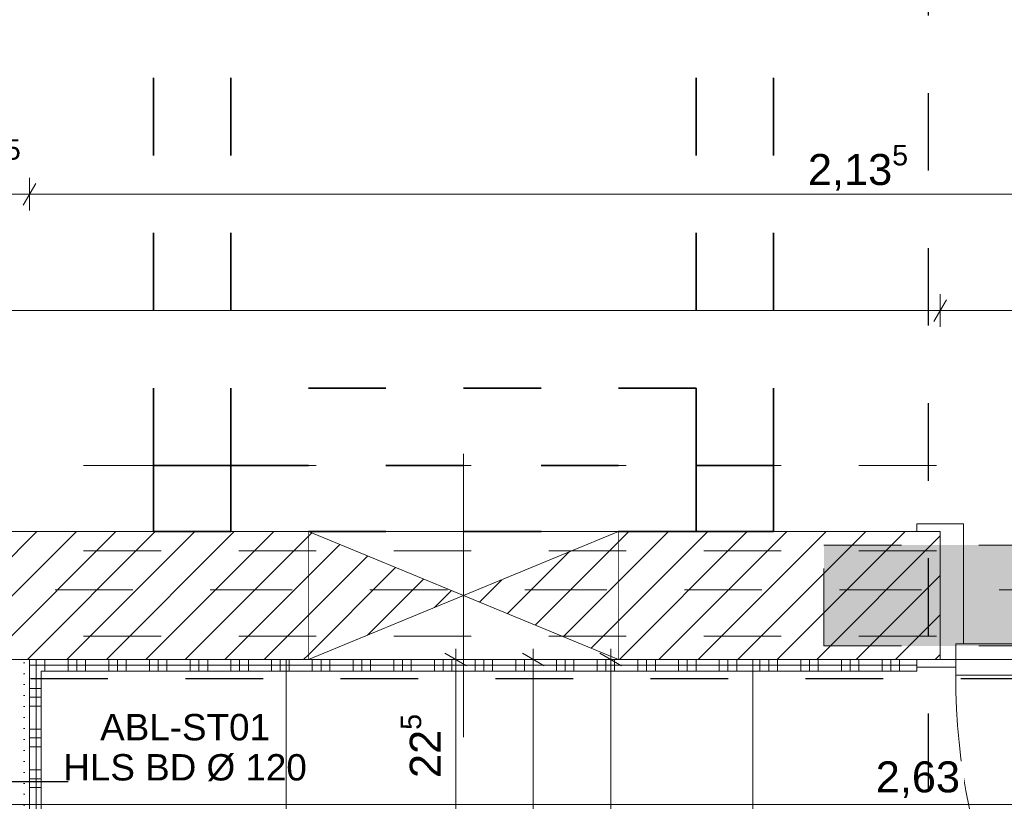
# Model space of a CAD drawing. Header units: metres. Extents: x -3.5 to 65.3, y -10.9 to 16.7.
# Tile 165 of 184: x 44.7 to 46, y 5.6 to 6.6. Entities that reach past the tile are written whole.
import ezdxf

# ---------------------------------------------------------------- set-up
doc = ezdxf.new("R2010")
doc.units = ezdxf.units.M
doc.header["$MEASUREMENT"] = 0
for name, pattern in [('Achse', [0.08, 0.04, -0.02, 0, -0.02]), ('Punktlinie eng', [0.015, 0.005, -0.01]), ('Strichlinie doppelt', [0.218722, 0.105833, -0.042333, 0.028222, -0.042333]), ('Strichlinie eng', [0.046, 0.03, -0.016]), ('Untersicht', [0.04, 0.03, -0.01]), ('Wipeout_Contour', [1, 0, -1])]:
    doc.linetypes.add(name, pattern=pattern)
for name, color, linetype in [('102 - Bemaßung_ Beschriftung.Detail_ Ausschnitt', 7, 'Continuous'), ('208 - Marker.Detail', 7, 'Continuous'), ('301 - Elemente.Linie', 7, 'Continuous'), ('451 - Universal.Achsen Raster', 7, 'Continuous'), ('605 - Struktur.Wand Innen', 7, 'Continuous'), ('608 - Struktur.Träger', 7, 'Continuous'), ('650 - Abdeckung.Fußboden Aufbau', 7, 'Continuous'), ('654 - Abdeckung.Wand Belag', 7, 'Continuous'), ('Abbruch_605 - Struktur.Wand Innen', 7, 'Continuous'), ('Neubau_102 - Bemaßung_ Beschriftung.Detail_ Ausschnitt', 7, 'Continuous'), ('Neubau_605 - Struktur.Wand Innen', 7, 'Continuous'), ('Neubau_606 - Struktur.Wand Innen Ausbau', 7, 'Continuous'), ('Neubau_615 - Struktur.Sturz', 7, 'Continuous'), ('Neubau_650 - Abdeckung.Fußboden Aufbau', 7, 'Continuous'), ('Neubau_653 - Abdeckung.TB Verkofferung', 7, 'Continuous')]:
    doc.layers.add(name, color=color, linetype=linetype)
doc.styles.add('ERSTELLTER_STIL_1', font='txt')
doc.linetypes.add('Abbruch 1', pattern='A,0,[1,2022.0244.A_L5A-PL07.11_iB_1.OG Detail - WC ( 2.26 - 2.27 )1.Shx,S=0.000793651,R=0,X=0,Y=0],-0.1,0', length=0.1)
doc.dimstyles.new('ERSTELLTER_STIL__1', dxfattribs={"dimtxt": 0.04, "dimasz": 0.02128, "dimexe": 0.18, "dimexo": 0.0625, "dimgap": 0, "dimtad": 1, "dimzin": 0, "dimdsep": 46, "dimtxsty": 'ERSTELLTER_STIL_1', "dimblk": 'ARROWHEAD_2', "dimblk1": 'ARROWHEAD_2', "dimblk2": 'ARROWHEAD_2', "dimcen": 0.09, "dimse1": 1, "dimse2": 1, "dimclrd": 7, "dimclre": 7, "dimclrt": 7, "dimazin": 0, "dimtfac": 1, "dimtdec": 4, "dimtmove": 0, "dimatfit": 3, "dimfxl": 1, "dimtolj": 1, "dimtzin": 0, "dimarcsym": 0})
doc.dimstyles.new('ERSTELLTER_STIL__3', dxfattribs={"dimtxt": 0.04, "dimasz": 0.02128, "dimexe": 0.18, "dimexo": 0.0625, "dimgap": 0, "dimtad": 1, "dimtih": 1, "dimtoh": 1, "dimzin": 0, "dimdsep": 46, "dimtxsty": 'ERSTELLTER_STIL_1', "dimblk": 'ARROWHEAD_2', "dimblk1": 'ARROWHEAD_2', "dimblk2": 'ARROWHEAD_2', "dimcen": 0.09, "dimse1": 1, "dimse2": 1, "dimclrd": 7, "dimclre": 7, "dimclrt": 7, "dimazin": 0, "dimtfac": 1, "dimtdec": 4, "dimtmove": 0, "dimatfit": 3, "dimfxl": 1, "dimtolj": 1, "dimtzin": 0, "dimarcsym": 0})
doc.dimstyles.new('ERSTELLTER_STIL__5', dxfattribs={"dimtxt": 0.04, "dimasz": 0.02128, "dimexe": 0.18, "dimexo": 0.0625, "dimgap": 0, "dimtad": 1, "dimtih": 1, "dimtoh": 1, "dimzin": 0, "dimdsep": 46, "dimtxsty": 'ERSTELLTER_STIL_1', "dimblk": 'ARROWHEAD_2', "dimblk1": 'ARROWHEAD_2', "dimblk2": 'ARROWHEAD_2', "dimcen": 0.09, "dimclrd": 7, "dimclre": 7, "dimclrt": 7, "dimazin": 0, "dimtfac": 1, "dimtdec": 4, "dimtmove": 0, "dimatfit": 3, "dimfxl": 1, "dimtolj": 1, "dimtzin": 0, "dimarcsym": 0})
doc.dimstyles.new('ERSTELLTER_STIL__7', dxfattribs={"dimtxt": 0.18, "dimasz": 0.010944, "dimexe": 0.18, "dimexo": 0.0625, "dimgap": 0, "dimtad": 0, "dimtih": 1, "dimtoh": 1, "dimdec": 4, "dimzin": 0, "dimdsep": 46, "dimcen": 0.09, "dimadec": 0, "dimazin": 0, "dimtfac": 1, "dimtdec": 4, "dimtmove": 0, "dimatfit": 3, "dimldrblk": 'ARROWHEAD_11', "dimfxl": 1, "dimtolj": 1, "dimtzin": 0, "dimarcsym": 0})
pattern_1 = [(45, (0, 0), (-0.025455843, 0.025455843), [])]

# ---------------------------------------------------------------- blocks, each defined once
blk = doc.blocks.new('*X107')
at = {"layer": '654 - Abdeckung.Wand Belag', "color": 7, "linetype": 'Continuous', "lineweight": 5}
for p, q in [((44.7187, 5.76), (44.7187, 5.7512)), ((44.7175, 5.7525), (44.725, 5.7525))]:
    blk.add_line(p, q, dxfattribs=at)
blk = doc.blocks.new('*X110')
at = {"layer": '654 - Abdeckung.Wand Belag', "color": 7, "linetype": 'Continuous', "lineweight": 5}
for p, q in [((44.7187, 5.745), (44.7187, 5.7225)), ((44.71, 5.7225), (44.725, 5.7225)), ((44.7187, 5.7225), (44.7187, 5.67)), ((44.71, 5.7113), (44.725, 5.7113)), ((44.71, 5.7), (44.725, 5.7)), ((44.71, 5.67), (44.725, 5.67)), ((44.7187, 5.67), (44.7187, 5.6175)), ((44.71, 5.6588), (44.725, 5.6588)), ((44.71, 5.6475), (44.725, 5.6475)), ((44.71, 5.6175), (44.725, 5.6175)), ((44.7187, 5.6175), (44.7187, 5.565)), ((44.71, 5.6063), (44.725, 5.6063)), ((44.71, 5.595), (44.725, 5.595))]:
    blk.add_line(p, q, dxfattribs=at)
blk = doc.blocks.new('*X111')
at = {"layer": '654 - Abdeckung.Wand Belag', "color": 7, "linetype": 'Continuous', "lineweight": 5}
for p, q in [((44.71, 5.7525), (44.7175, 5.7525)), ((44.7187, 5.7512), (44.7187, 5.745))]:
    blk.add_line(p, q, dxfattribs=at)
blk = doc.blocks.new('*X118')
at = {"layer": '654 - Abdeckung.Wand Belag', "color": 7, "linetype": 'Continuous', "lineweight": 5}
for p, q in [((44.73, 5.76), (44.73, 5.745)), ((44.76, 5.76), (44.76, 5.745)), ((44.7712, 5.76), (44.7712, 5.745)), ((44.7825, 5.76), (44.7825, 5.745)), ((44.8125, 5.76), (44.8125, 5.745)), ((44.8237, 5.76), (44.8237, 5.745)), ((44.835, 5.76), (44.835, 5.745)), ((44.865, 5.76), (44.865, 5.745)), ((44.8762, 5.76), (44.8762, 5.745)), ((44.8875, 5.76), (44.8875, 5.745)), ((44.9175, 5.76), (44.9175, 5.745)), ((44.9287, 5.76), (44.9287, 5.745)), ((44.94, 5.76), (44.94, 5.745)), ((44.97, 5.76), (44.97, 5.745)), ((44.9812, 5.76), (44.9812, 5.745)), ((44.9925, 5.76), (44.9925, 5.745)), ((45.0225, 5.76), (45.0225, 5.745)), ((45.0337, 5.76), (45.0337, 5.745)), ((45.045, 5.76), (45.045, 5.745)), ((45.075, 5.76), (45.075, 5.745)), ((45.0862, 5.76), (45.0862, 5.745)), ((45.0975, 5.76), (45.0975, 5.745)), ((45.1275, 5.76), (45.1275, 5.745)), ((45.1387, 5.76), (45.1387, 5.745)), ((45.15, 5.76), (45.15, 5.745)), ((45.18, 5.76), (45.18, 5.745)), ((45.1912, 5.76), (45.1912, 5.745)), ((45.2025, 5.76), (45.2025, 5.745)), ((45.2325, 5.76), (45.2325, 5.745)), ((45.2437, 5.76), (45.2437, 5.745)), ((45.255, 5.76), (45.255, 5.745)), ((45.285, 5.76), (45.285, 5.745)), ((45.2962, 5.76), (45.2962, 5.745)), ((45.3075, 5.76), (45.3075, 5.745)), ((45.3375, 5.76), (45.3375, 5.745)), ((45.3487, 5.76), (45.3487, 5.745)), ((45.36, 5.76), (45.36, 5.745)), ((45.39, 5.76), (45.39, 5.745)), ((45.4012, 5.76), (45.4012, 5.745)), ((45.4125, 5.76), (45.4125, 5.745)), ((45.4425, 5.76), (45.4425, 5.745)), ((45.4537, 5.76), (45.4537, 5.745)), ((45.465, 5.76), (45.465, 5.745)), ((45.495, 5.76), (45.495, 5.745)), ((45.5062, 5.76), (45.5062, 5.745)), ((45.5175, 5.76), (45.5175, 5.745)), ((45.5475, 5.76), (45.5475, 5.745)), ((45.5587, 5.76), (45.5587, 5.745)), ((45.57, 5.76), (45.57, 5.745)), ((45.6, 5.76), (45.6, 5.745)), ((45.6112, 5.76), (45.6112, 5.745)), ((45.6225, 5.76), (45.6225, 5.745)), ((45.6525, 5.76), (45.6525, 5.745)), ((45.6637, 5.76), (45.6637, 5.745)), ((45.675, 5.76), (45.675, 5.745)), ((45.705, 5.76), (45.705, 5.745)), ((45.7162, 5.76), (45.7162, 5.745)), ((45.7275, 5.76), (45.7275, 5.745)), ((45.7575, 5.76), (45.7575, 5.745)), ((45.7687, 5.76), (45.7687, 5.745)), ((45.78, 5.76), (45.78, 5.745)), ((45.81, 5.76), (45.81, 5.745)), ((45.8212, 5.76), (45.8212, 5.745)), ((45.8325, 5.76), (45.8325, 5.745)), ((44.725, 5.7525), (44.73, 5.7525)), ((44.73, 5.7525), (44.7825, 5.7525)), ((44.7825, 5.7525), (44.835, 5.7525)), ((44.835, 5.7525), (44.8875, 5.7525)), ((44.8875, 5.7525), (44.94, 5.7525)), ((44.94, 5.7525), (44.9925, 5.7525)), ((44.9925, 5.7525), (45.045, 5.7525)), ((45.045, 5.7525), (45.0975, 5.7525)), ((45.0975, 5.7525), (45.15, 5.7525)), ((45.15, 5.7525), (45.2025, 5.7525)), ((45.2025, 5.7525), (45.255, 5.7525)), ((45.255, 5.7525), (45.3075, 5.7525)), ((45.3075, 5.7525), (45.36, 5.7525)), ((45.36, 5.7525), (45.4125, 5.7525)), ((45.4125, 5.7525), (45.465, 5.7525)), ((45.465, 5.7525), (45.5175, 5.7525)), ((45.5175, 5.7525), (45.57, 5.7525)), ((45.57, 5.7525), (45.6225, 5.7525)), ((45.6225, 5.7525), (45.675, 5.7525)), ((45.675, 5.7525), (45.7275, 5.7525)), ((45.7275, 5.7525), (45.78, 5.7525)), ((45.78, 5.7525), (45.8325, 5.7525)), ((45.8325, 5.7525), (45.855, 5.7525))]:
    blk.add_line(p, q, dxfattribs=at)
blk = doc.blocks.new('*D180')
at = {"layer": '102 - Bemaßung_ Beschriftung.Detail_ Ausschnitt', "color": 7, "linetype": 'Continuous', "lineweight": 5}
for p, q in [((43.2181, 6.224), (43.2019, 6.196)), ((43.21, 6.189), (43.21, 6.231)), ((45.893, 6.224), (45.8769, 6.196)), ((45.885, 6.189), (45.885, 6.231)), ((43.21, 6.21), (45.885, 6.21))]:
    blk.add_line(p, q, dxfattribs=at)
at = {"layer": '102 - Bemaßung_ Beschriftung.Detail_ Ausschnitt', "color": 7, "lineweight": 5, "insert": (44.4842, 6.2102), "char_height": 0.04, "attachment_point": 7, "style": 'ERSTELLTER_STIL_1'}
blk.add_mtext('\\A1;{\\pql;\\fArial|b0|i0|c0|p38;2,67\\fArial|b0|i0|c0|p38;\\A1{\\H.66x;\\S5^  ;}}', dxfattribs=at)
blk = doc.blocks.new('ARROWHEAD_2')
at = {"color": 0, "linetype": 'Continuous', "lineweight": 0}
for p, q in [((-0.378, -0.655), (0.378, 0.655)), ((0, 0), (-1, 0))]:
    blk.add_line(p, q, dxfattribs=at)
blk = doc.blocks.new('*D181')
at = {"layer": '102 - Bemaßung_ Beschriftung.Detail_ Ausschnitt', "color": 7, "linetype": 'Continuous', "lineweight": 5}
for p, q in [((45.893, 6.224), (45.8769, 6.196)), ((45.885, 6.189), (45.885, 6.231)), ((46.778, 6.224), (46.7619, 6.196)), ((46.77, 6.189), (46.77, 6.231)), ((45.885, 6.21), (46.77, 6.21))]:
    blk.add_line(p, q, dxfattribs=at)
at = {"layer": '102 - Bemaßung_ Beschriftung.Detail_ Ausschnitt', "color": 7, "lineweight": 5, "char_height": 0.04, "attachment_point": 7, "style": 'ERSTELLTER_STIL_1'}
for s, insert in [('\\A1;{\\pql;\\fArial|b0|i0|c0|p38;88\\fArial|b0|i0|c0|p38;\\A1{\\H.66x;\\S5^  ;}}', (46.2871, 6.2173)), ('\\A1;{\\pql;\\fArial|b0|i0|c0|p38;2,13\\fArial|b0|i0|c0|p38;\\A1{\\H.66x;\\S5^  ;}}', (46.2642, 6.1542))]:
    blk.add_mtext(s, dxfattribs=dict(at, insert=insert))
blk = doc.blocks.new('*D192')
at = {"layer": '102 - Bemaßung_ Beschriftung.Detail_ Ausschnitt', "color": 7, "linetype": 'Continuous', "lineweight": 5}
for p, q in [((44.635, 6.339), (44.635, 6.381)), ((44.71, 6.339), (44.71, 6.381)), ((44.6431, 6.374), (44.6269, 6.346)), ((44.7181, 6.374), (44.7019, 6.346)), ((44.445, 6.36), (44.635, 6.36)), ((44.635, 6.36), (44.71, 6.36))]:
    blk.add_line(p, q, dxfattribs=at)
at = {"layer": '102 - Bemaßung_ Beschriftung.Detail_ Ausschnitt', "color": 7, "lineweight": 5, "insert": (44.6473, 6.3675), "char_height": 0.04, "attachment_point": 7, "style": 'ERSTELLTER_STIL_1'}
blk.add_mtext('\\A1;{\\pql;\\fArial|b0|i0|c0|p38;7\\fArial|b0|i0|c0|p38;\\A1{\\H.66x;\\S5^  ;}}', dxfattribs=at)
blk = doc.blocks.new('*D193')
at = {"layer": '102 - Bemaßung_ Beschriftung.Detail_ Ausschnitt', "color": 7, "linetype": 'Continuous', "lineweight": 5}
for p, q in [((44.71, 6.339), (44.71, 6.381)), ((46.845, 6.339), (46.845, 6.381)), ((44.7181, 6.374), (44.7019, 6.346)), ((46.8531, 6.374), (46.8369, 6.346)), ((44.71, 6.36), (46.845, 6.36))]:
    blk.add_line(p, q, dxfattribs=at)
at = {"layer": '102 - Bemaßung_ Beschriftung.Detail_ Ausschnitt', "color": 7, "lineweight": 5, "insert": (45.7143, 6.3602), "char_height": 0.04, "attachment_point": 7, "style": 'ERSTELLTER_STIL_1'}
blk.add_mtext('\\A1;{\\pql;\\fArial|b0|i0|c0|p38;2,13\\fArial|b0|i0|c0|p38;\\A1{\\H.66x;\\S5^  ;}}', dxfattribs=at)
blk = doc.blocks.new('*D312')
at = {"layer": '102 - Bemaßung_ Beschriftung.Detail_ Ausschnitt', "color": 7, "linetype": 'Continuous', "lineweight": 5}
for p, q in [((45.274, 5.7519), (45.246, 5.7681)), ((45.26, 5.76), (45.26, 5.7737)), ((45.281, 5.76), (45.239, 5.76)), ((45.26, 5.535), (45.26, 5.76)), ((45.246, 5.5431), (45.274, 5.5269)), ((45.281, 5.535), (45.239, 5.535))]:
    blk.add_line(p, q, dxfattribs=at)
at = {"layer": '102 - Bemaßung_ Beschriftung.Detail_ Ausschnitt', "color": 7, "lineweight": 5, "insert": (45.2524, 5.6071), "char_height": 0.04, "attachment_point": 7, "rotation": 90, "style": 'ERSTELLTER_STIL_1'}
blk.add_mtext('\\A1;{\\pql;\\fArial|b0|i0|c0|p38;22\\fArial|b0|i0|c0|p38;\\A1{\\H.66x;\\S5^  ;}}', dxfattribs=at)
blk = doc.blocks.new('*D315')
at = {"layer": '102 - Bemaßung_ Beschriftung.Detail_ Ausschnitt', "color": 7, "linetype": 'Continuous', "lineweight": 5}
for p, q in [((45.374, 5.7519), (45.346, 5.7681)), ((45.36, 5.76), (45.36, 5.7737)), ((45.381, 5.76), (45.339, 5.76)), ((45.36, 5.285), (45.36, 5.76)), ((45.381, 5.285), (45.339, 5.285)), ((45.346, 5.2931), (45.374, 5.2769))]:
    blk.add_line(p, q, dxfattribs=at)
at = {"layer": '102 - Bemaßung_ Beschriftung.Detail_ Ausschnitt', "color": 7, "lineweight": 5, "insert": (45.3524, 5.4821), "char_height": 0.04, "attachment_point": 7, "rotation": 90, "style": 'ERSTELLTER_STIL_1'}
blk.add_mtext('\\A1;{\\pql;\\fArial|b0|i0|c0|p38;47\\fArial|b0|i0|c0|p38;\\A1{\\H.66x;\\S5^  ;}}', dxfattribs=at)
blk = doc.blocks.new('*D318')
at = {"layer": '102 - Bemaßung_ Beschriftung.Detail_ Ausschnitt', "color": 7, "linetype": 'Continuous', "lineweight": 5}
for p, q in [((45.474, 5.7519), (45.446, 5.7681)), ((45.46, 5.76), (45.46, 5.7737)), ((45.481, 5.76), (45.439, 5.76)), ((45.46, 3.895), (45.46, 5.76)), ((45.446, 3.9031), (45.474, 3.8869)), ((45.481, 3.895), (45.439, 3.895)), ((45.46, 3.8813), (45.46, 3.895))]:
    blk.add_line(p, q, dxfattribs=at)
at = {"layer": '102 - Bemaßung_ Beschriftung.Detail_ Ausschnitt', "color": 7, "lineweight": 5, "insert": (45.4598, 4.7643), "char_height": 0.04, "attachment_point": 7, "rotation": 90, "style": 'ERSTELLTER_STIL_1'}
blk.add_mtext('\\A1;{\\pql;\\fArial|b0|i0|c0|p38;1,86\\fArial|b0|i0|c0|p38;\\A1{\\H.66x;\\S5^  ;}}', dxfattribs=at)
blk = doc.blocks.new('*D420')
at = {"layer": '102 - Bemaßung_ Beschriftung.Detail_ Ausschnitt', "color": 7, "linetype": 'Continuous', "lineweight": 5}
for p, q in [((47.17, 5.5522), (47.17, 5.76)), ((44.54, 5.5522), (44.54, 5.675)), ((44.5481, 5.5872), (44.5319, 5.5592)), ((47.1619, 5.5592), (47.1781, 5.5872)), ((44.5263, 5.5732), (44.54, 5.5732)), ((44.54, 5.5732), (47.17, 5.5732)), ((47.17, 5.5732), (47.1837, 5.5732))]:
    blk.add_line(p, q, dxfattribs=at)
at = {"color": 254, "linetype": 'Wipeout_Contour', "lineweight": 0, "ltscale": 184.793655}
blk.add_wipeout([(45.7943, 5.5737), (45.9157, 5.5737), (45.9157, 5.6287), (45.7943, 5.6287)], dxfattribs=at).dxf.layer = '102 - Bemaßung_ Beschriftung.Detail_ Ausschnitt'
at = {"layer": '102 - Bemaßung_ Beschriftung.Detail_ Ausschnitt', "color": 7, "lineweight": 5, "insert": (45.8018, 5.5812), "char_height": 0.04, "attachment_point": 7, "style": 'ERSTELLTER_STIL_1'}
blk.add_mtext('\\A1;{\\pql;\\fArial|b0|i0|c0|p38;2,63}', dxfattribs=at)
blk = doc.blocks.new('ARROWHEAD_11')
at = {"color": 0, "linetype": 'Continuous', "lineweight": 0}
blk.add_line((0, 0), (-1, 0), dxfattribs=at)
at = {"color": 0, "linetype": 'Continuous', "lineweight": 0, "const_width": 0.25, "flags": 128}
blk.add_lwpolyline([(-0.125, 0, 1), (0.125, 0, 1)], format="xyb", close=True, dxfattribs=at)

msp = doc.modelspace()

# ---------------------------------------------------------------- hatches: boundary and pattern name
at = {"layer": 'Abbruch_605 - Struktur.Wand Innen', "linetype": 'Continuous', "lineweight": 0, "true_color": 0x000000}
h = msp.add_hatch(dxfattribs=at)
h.set_pattern_fill('MW_Ziegel_0001', color=18, style=0, pattern_type=2)
h.set_pattern_definition(pattern_1)
h.paths.add_polyline_path([(45.07, 5.925), (45.07, 5.76), (45.27, 5.8425)])
h = msp.add_hatch(dxfattribs=at)
h.set_pattern_fill('MW_Ziegel_0001', color=18, style=0, pattern_type=2)
h.set_pattern_definition(pattern_1)
h.paths.add_polyline_path([(45.27, 5.8425), (45.47, 5.76), (45.47, 5.925)])
at = {"layer": 'Neubau_650 - Abdeckung.Fußboden Aufbau', "linetype": 'Continuous', "lineweight": 13, "true_color": 0xafafaf}
h = msp.add_hatch(dxfattribs=at)
h.set_pattern_fill('Raster_60x60_Fuge_2mm_0001', color=253, style=0, pattern_type=2)
h.set_pattern_definition([(0, (46.245, 4.8475), (0, 0.602), []), (90, (46.245, 4.8475), (-0.602, 0), [])])
h.paths.add_polyline_path([(44.71, 3.895), (45.86, 3.895), (45.86, 3.72), (46.745, 3.72), (46.745, 3.895), (46.845, 3.895), (46.845, 5.76), (44.71, 5.76)])

# ---------------------------------------------------------------- linework, layer by layer
at = {"layer": '301 - Elemente.Linie', "color": 1, "linetype": 'Strichlinie eng', "lineweight": 25, "flags": 128}
msp.add_lwpolyline([(40.3114, 5.7353), (47.17, 5.7353)], dxfattribs=at)
at = {"layer": '605 - Struktur.Wand Innen', "color": 1, "linetype": 'Continuous', "lineweight": 13}
for p, q in [((45.855, 5.935), (45.915, 5.935)), ((45.915, 5.935), (45.915, 5.78)), ((45.915, 5.78), (45.905, 5.78)), ((45.905, 5.78), (45.905, 5.75)), ((45.905, 5.74), (45.905, 5.78)), ((45.905, 5.78), (46.75, 5.78)), ((45.905, 5.75), (45.855, 5.75)), ((46.75, 5.74), (45.905, 5.74))]:
    msp.add_line(p, q, dxfattribs=at)
at = {"layer": '605 - Struktur.Wand Innen', "color": 1, "linetype": 'Continuous', "lineweight": 9}
msp.add_arc((46.75, 5.74), 0.845, 180, 270, dxfattribs=at)
at = {"layer": '608 - Struktur.Träger', "color": 7, "linetype": 'Untersicht', "lineweight": 13}
msp.add_line((0.38, 6.01), (61.88, 6.01), dxfattribs=at)
at = {"layer": '650 - Abdeckung.Fußboden Aufbau', "color": 7, "linetype": 'Continuous', "lineweight": 13, "flags": 128}
msp.add_lwpolyline([(38.86, 5.8285), (38.86, 5.935), (39.97, 5.935), (39.97, 6.01), (40.29, 6.01), (40.29, 5.925), (41.115, 5.925), (41.115, 5.76), (42, 5.76), (42, 5.925), (42.325, 5.925), (42.325, 5.76), (43.21, 5.76), (43.21, 5.925), (45.885, 5.925), (45.885, 5.76), (46.77, 5.76), (46.77, 5.925), (47.17, 5.925), (47.17, 6.01), (47.49, 6.01), (47.49, 5.925), (51.89, 5.925)], dxfattribs=at)
at = {"layer": '654 - Abdeckung.Wand Belag', "color": 7, "linetype": 'Continuous', "lineweight": 5, "flags": 128}
for points in [[(44.725, 3.91), (44.725, 5.745)], [(44.725, 5.745), (45.855, 5.745)]]:
    msp.add_lwpolyline(points, dxfattribs=at)
at = {"layer": 'Abbruch_605 - Struktur.Wand Innen', "color": 160, "linetype": 'Abbruch 1', "lineweight": 5, "true_color": 0x3232ff}
msp.add_line((45.27, 6.025), (45.27, 5.66), dxfattribs=at)
at = {"layer": 'Abbruch_605 - Struktur.Wand Innen', "color": 7, "linetype": 'Abbruch 1', "lineweight": 18}
for p, q in [((45.07, 5.925), (45.07, 5.76)), ((45.47, 5.76), (45.47, 5.925))]:
    msp.add_line(p, q, dxfattribs=at)
at = {"layer": 'Abbruch_605 - Struktur.Wand Innen', "color": 7, "linetype": 'Abbruch 1', "lineweight": 18, "flags": 128}
for points in [[(45.47, 5.925), (45.07, 5.925)], [(45.07, 5.76), (45.47, 5.76)]]:
    msp.add_lwpolyline(points, dxfattribs=at)
at = {"layer": 'Neubau_605 - Struktur.Wand Innen', "color": 1, "linetype": 'Continuous', "lineweight": 9}
for p, q in [((45.07, 5.925), (45.47, 5.76)), ((45.47, 5.925), (45.07, 5.76))]:
    msp.add_line(p, q, dxfattribs=at)
at = {"layer": 'Neubau_650 - Abdeckung.Fußboden Aufbau', "color": 1, "linetype": 'Continuous', "lineweight": 13, "flags": 128}
msp.add_lwpolyline([(46.745, 3.72), (46.745, 3.895), (46.845, 3.895), (46.845, 5.76), (44.71, 5.76), (44.71, 3.895)], dxfattribs=at)
at = {"layer": 'Neubau_653 - Abdeckung.TB Verkofferung', "color": 1, "linetype": 'Untersicht', "lineweight": 9}
for p, q in [((44.71, 5.76), (46.845, 5.76)), ((44.71, 5.0505), (44.71, 5.76))]:
    msp.add_line(p, q, dxfattribs=at)
at = {"layer": 'Neubau_653 - Abdeckung.TB Verkofferung', "color": 1, "linetype": 'Untersicht', "lineweight": 35, "flags": 128}
for points in [[(44.87, 6.01), (44.87, 8.09)], [(44.97, 6.01), (44.97, 8.09)], [(45.57, 6.01), (45.57, 8.09)], [(45.67, 6.01), (45.67, 8.09)], [(45.57, 6.11), (44.97, 6.11)], [(44.97, 6.01), (44.97, 6.11)], [(45.57, 6.11), (45.57, 6.01)], [(44.87, 6.01), (44.97, 6.01)], [(44.87, 6.01), (44.97, 6.01)], [(44.97, 6.01), (45.57, 6.01)], [(45.57, 6.01), (45.67, 6.01)], [(45.57, 6.01), (45.67, 6.01)]]:
    msp.add_lwpolyline(points, dxfattribs=at)

# ---------------------------------------------------------------- block references
at = {"layer": '654 - Abdeckung.Wand Belag', "color": 7, "lineweight": 5}
for name in ['*X111', '*X110']:
    msp.add_blockref(name, (0, 0), dxfattribs=at)

# ---------------------------------------------------------------- next in the draw order: wipeouts: each hides what was drawn before it
at = {"color": 254, "linetype": 'Wipeout_Contour', "lineweight": 0, "ltscale": 178.106188}
msp.add_wipeout([(43.21, 5.925), (43.21, 5.76), (45.07, 5.76), (45.07, 5.925)], dxfattribs=at).dxf.layer = '605 - Struktur.Wand Innen'
at = {"color": 254, "linetype": 'Wipeout_Contour', "lineweight": 0, "ltscale": 184.208039}
msp.add_wipeout([(45.885, 5.925), (45.47, 5.925), (45.47, 5.76), (45.885, 5.76)], dxfattribs=at).dxf.layer = '605 - Struktur.Wand Innen'

# ---------------------------------------------------------------- next in the draw order: hatches: boundary and pattern name
at = {"layer": '605 - Struktur.Wand Innen', "linetype": 'Continuous', "lineweight": 0, "true_color": 0x000000}
h = msp.add_hatch(dxfattribs=at)
h.set_pattern_fill('MW_Ziegel_0001', color=18, style=0, pattern_type=2)
h.set_pattern_definition(pattern_1)
h.paths.add_polyline_path([(43.21, 5.925), (43.21, 5.76), (45.07, 5.76), (45.07, 5.925)])
h = msp.add_hatch(dxfattribs=at)
h.set_pattern_fill('MW_Ziegel_0001', color=18, style=0, pattern_type=2)
h.set_pattern_definition(pattern_1)
h.paths.add_polyline_path([(45.885, 5.925), (45.47, 5.925), (45.47, 5.76), (45.885, 5.76)])
at = {"layer": 'Neubau_606 - Struktur.Wand Innen Ausbau', "linetype": 'Continuous', "lineweight": 0, "true_color": 0x000000}
h = msp.add_hatch(dxfattribs=at)
h.set_pattern_fill('Gips_0001', color=18, style=0, pattern_type=2)
h.set_pattern_definition([(45, (0, 0), (-0.0070710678, 0.0070710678), [0, -0.01])])
h.paths.add_polyline_path([(44.71, 5.76), (44.6975, 5.76), (44.6975, 5.18), (44.71, 5.18)])
at = {"layer": 'Neubau_615 - Struktur.Sturz', "linetype": 'Continuous', "lineweight": 0, "true_color": 0x3f0000}
msp.add_hatch(color=18, dxfattribs=at).paths.add_polyline_path([(45.735, 5.9075), (45.735, 5.7775), (46.92, 5.7775), (46.92, 5.9075)])

# ---------------------------------------------------------------- next in the draw order: linework, layer by layer
at = {"layer": '451 - Universal.Achsen Raster', "color": 160, "linetype": 'Strichlinie doppelt', "lineweight": 9, "true_color": 0x3232ff}
msp.add_line((64.935, 5.85), (-3.175, 5.85), dxfattribs=at)
at = {"layer": '605 - Struktur.Wand Innen', "color": 1, "linetype": 'Continuous', "lineweight": 13}
for p, q in [((45.855, 5.925), (45.855, 5.935)), ((45.885, 5.925), (45.855, 5.925)), ((45.885, 5.76), (45.885, 5.925)), ((45.855, 5.75), (45.855, 5.76)), ((45.855, 5.76), (45.885, 5.76))]:
    msp.add_line(p, q, dxfattribs=at)
at = {"layer": '605 - Struktur.Wand Innen', "color": 7, "linetype": 'Continuous', "lineweight": 18}
msp.add_line((45.885, 5.925), (45.885, 5.76), dxfattribs=at)
msp.add_line((45.885, 5.925), (45.885, 5.76), dxfattribs=at)
msp.add_line((45.885, 5.925), (45.885, 5.76), dxfattribs=at)
at = {"layer": '605 - Struktur.Wand Innen', "color": 7, "linetype": 'Continuous', "lineweight": 18, "flags": 128}
for points in [[(45.07, 5.925), (43.21, 5.925)], [(45.885, 5.925), (45.47, 5.925)], [(43.21, 5.76), (45.07, 5.76)], [(45.47, 5.76), (45.885, 5.76)]]:
    msp.add_lwpolyline(points, dxfattribs=at)
at = {"layer": '608 - Struktur.Träger', "color": 7, "linetype": 'Achse', "lineweight": 9}
msp.add_line((0.38, 5.9), (61.88, 5.9), dxfattribs=at)
at = {"layer": '608 - Struktur.Träger', "color": 7, "linetype": 'Untersicht', "lineweight": 13}
msp.add_line((0.38, 5.79), (61.88, 5.79), dxfattribs=at)
at = {"layer": '654 - Abdeckung.Wand Belag', "color": 7, "linetype": 'Continuous', "lineweight": 5, "flags": 128}
for points in [[(44.71, 5.76), (44.725, 5.76)], [(44.71, 5.76), (44.71, 3.895)], [(45.855, 5.76), (44.725, 5.76)], [(45.855, 5.745), (45.855, 5.76)]]:
    msp.add_lwpolyline(points, dxfattribs=at)
at = {"layer": 'Neubau_606 - Struktur.Wand Innen Ausbau', "color": 1, "linetype": 'Continuous', "lineweight": 5, "flags": 128}
for points in [[(44.71, 5.76), (44.6975, 5.76)], [(44.71, 5.18), (44.71, 5.76)]]:
    msp.add_lwpolyline(points, dxfattribs=at)
at = {"layer": 'Neubau_615 - Struktur.Sturz', "color": 1, "linetype": 'Punktlinie eng', "lineweight": 13}
for p, q in [((45.735, 5.9075), (46.92, 5.9075)), ((45.735, 5.7775), (45.735, 5.9075)), ((45.735, 5.7775), (46.92, 5.7775))]:
    msp.add_line(p, q, dxfattribs=at)
at = {"layer": 'Neubau_653 - Abdeckung.TB Verkofferung', "color": 1, "linetype": 'Untersicht', "lineweight": 35, "flags": 128}
for points in [[(44.87, 6.01), (44.87, 5.925)], [(44.97, 6.01), (44.97, 5.925)], [(45.57, 6.01), (45.57, 5.925)], [(45.67, 6.01), (45.67, 5.925)], [(44.97, 5.925), (44.87, 5.925)], [(45.57, 5.925), (44.97, 5.925)], [(45.67, 5.925), (45.57, 5.925)]]:
    msp.add_lwpolyline(points, dxfattribs=at)

# ---------------------------------------------------------------- next in the draw order: block references
at = {"layer": '654 - Abdeckung.Wand Belag', "color": 7, "lineweight": 5}
for name in ['*X107', '*X118']:
    msp.add_blockref(name, (0, 0), dxfattribs=at)

# ---------------------------------------------------------------- next in the draw order: dimensions: what is measured, and where the dimension line sits
at = {"layer": '102 - Bemaßung_ Beschriftung.Detail_ Ausschnitt', "color": 7, "linetype": 'Continuous', "lineweight": 5}
for base, p1, p2, picture, middle in [((44.7099867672, 6.3599822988), (44.6349867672, 5.7600000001), (44.7099867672, 5.7600000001), '*D192', (44.7165632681, 6.3879822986)), ((46.8449872, 6.3599823), (44.7099868, 5.76), (46.8449872, 5.76), '*D193', (45.8202352, 6.3879823)), ((46.7699640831, 6.2099822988), (45.8849640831, 5.9250000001), (46.7699640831, 5.9250000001), '*D181', (46.3716105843, 6.2379822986)), ((45.88496, 6.20998), (43.20999, 5.925), (45.88496, 5.925), '*D180', (44.59022, 6.23798))]:
    dim = msp.add_linear_dim(base=base, p1=p1, p2=p2, dimstyle='ERSTELLTER_STIL__3', dxfattribs=at)
    dim.commit()
    dim.dimension.update_dxf_attribs({"geometry": picture, "text_midpoint": middle, "dimtype": 160})
for base, p1, p2, picture, middle in [((45.26, 5.7600000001), (44.5849867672, 5.5350000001), (44.7099867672, 5.7600000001), '*D312', (45.2320000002, 5.6916465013)), ((45.36, 5.7600000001), (44.7099878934, 5.2850000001), (44.7099867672, 5.7600000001), '*D315', (45.3320000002, 5.5666465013)), ((45.46, 5.76), (44.709987, 3.894998), (44.709987, 5.76), '*D318', (45.432, 4.870247))]:
    dim = msp.add_linear_dim(base=base, p1=p1, p2=p2, angle=90, dimstyle='ERSTELLTER_STIL__1', dxfattribs=at)
    dim.commit()
    dim.dimension.update_dxf_attribs({"geometry": picture, "text_midpoint": middle, "dimtype": 160, "text_rotation": 90})

# ---------------------------------------------------------------- next in the draw order: dimensions: what is measured, and where the dimension line sits
dim = msp.add_linear_dim(base=(47.17, 5.5732), p1=(44.54, 5.675), p2=(47.17, 5.76), dimstyle='ERSTELLTER_STIL__5', dxfattribs=at)
dim.commit()
dim.dimension.update_dxf_attribs({"geometry": '*D420', "text_midpoint": (45.8537, 5.6012), "dimtype": 160})

# ---------------------------------------------------------------- next in the draw order: linework, layer by layer
at = {"layer": '208 - Marker.Detail', "color": 30, "linetype": 'Punktlinie eng', "lineweight": 25, "true_color": 0xff6e00}
msp.add_line((45.87, 4.9905), (45.87, 8.7095), dxfattribs=at)

# ---------------------------------------------------------------- next in the draw order: texts
at = {"layer": 'Neubau_102 - Bemaßung_ Beschriftung.Detail_ Ausschnitt', "color": 7, "linetype": 'Continuous', "lineweight": 9, "insert": (45.0679, 5.6027), "char_height": 0.034, "attachment_point": 9, "line_spacing_factor": 0.913298, "style": 'ERSTELLTER_STIL_1'}
msp.add_mtext('\\A1;{\\pqc;\\fArial|b0|i0|c0|p38;ABL-ST01\\P\\pqc;\\fArial|b0|i0|c0|p38;HLS BD Ø 120}', dxfattribs=at)

# ---------------------------------------------------------------- next in the draw order: leaders
at = {"layer": 'Neubau_102 - Bemaßung_ Beschriftung.Detail_ Ausschnitt', "color": 1, "linetype": 'Continuous', "lineweight": 13, "annotation_type": 0, "has_hookline": 1, "hookline_direction": 0, "text_width": 0.3078}
msp.add_leader([(44.54, 5.675), (44.5643, 5.6027), (44.7601, 5.6027)], dimstyle='ERSTELLTER_STIL__7', dxfattribs=at)

doc.saveas('drawing.dxf')
